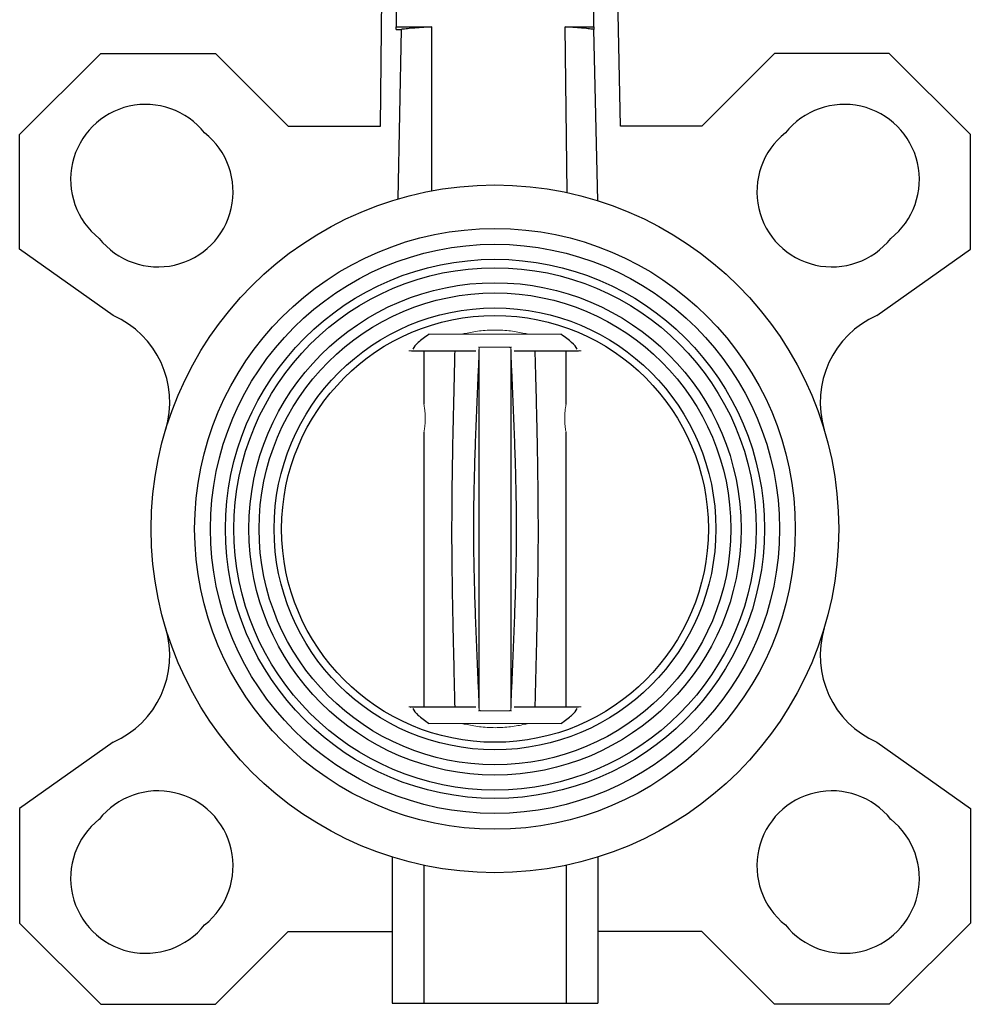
# Model space of a CAD drawing. Header units: millimetres. Extents: x 272 to 1252, y -257 to 567.
# Tile 3 of 8: x 604 to 725, y 14 to 138. Entities that reach past the tile are written whole.
import ezdxf

# ---------------------------------------------------------------- set-up
doc = ezdxf.new("R2010")
doc.units = ezdxf.units.MM

msp = doc.modelspace()

# ---------------------------------------------------------------- linework, layer by layer
at = {"color": 7, "linetype": 'Continuous', "lineweight": 25}
for p, q in [((650.08, 124.65), (650.78, 201.71)), ((680.44, 124.65), (678.91, 195.71)), ((652.05, 182.17), (652.05, 137.2)), ((677.05, 137.2), (677.05, 182.17)), ((652.05, 137.2), (656.55, 137.2)), ((652.05, 136.88), (652.05, 137.2)), ((656.55, 116.47), (656.55, 137.2)), ((673.68, 116.24), (673.43, 137.2)), ((673.43, 137.2), (677.05, 137.2)), ((677.05, 137.2), (677.05, 136.88)), ((652.05, 136.88), (652.7, 136.88)), ((652.7, 136.88), (652.27, 115.44)), ((677.57, 115.22), (677.04, 136.88)), ((604.41, 123.6), (614.67, 133.85)), ((614.67, 133.85), (629.17, 133.85)), ((629.17, 133.85), (638.37, 124.65)), ((699.94, 133.85), (690.74, 124.65)), ((714.44, 133.85), (699.94, 133.85)), ((724.7, 123.6), (714.44, 133.85)), ((638.37, 124.65), (650.08, 124.65)), ((690.74, 124.65), (680.44, 124.65)), ((604.41, 109.1), (604.41, 123.6)), ((724.7, 109.1), (724.7, 123.6)), ((616.23, 100.7), (604.41, 109.1)), ((712.87, 100.7), (724.7, 109.1)), ((653.99, 96.21), (662.11, 96.21)), ((655.55, 96.21), (655.55, 89.49)), ((662.64, 96.71), (662.64, 96.64)), ((666.47, 96.63), (666.47, 96.71)), ((667, 96.21), (675.11, 96.21)), ((673.55, 89.49), (673.55, 96.21)), ((655.55, 85.93), (655.55, 51.21)), ((673.55, 51.21), (673.55, 85.93)), ((653.99, 51.21), (662.11, 51.21)), ((667, 51.21), (675.11, 51.21)), ((662.64, 50.79), (662.64, 50.71)), ((666.47, 50.71), (666.47, 50.78)), ((616.23, 46.72), (604.41, 38.32)), ((712.87, 46.72), (724.7, 38.32)), ((604.41, 38.32), (604.41, 23.82)), ((724.7, 38.32), (724.7, 23.82)), ((651.55, 32.2), (651.55, 13.71)), ((655.55, 31.15), (655.55, 13.71)), ((673.55, 31.15), (673.55, 13.71)), ((677.55, 32.2), (677.55, 13.71)), ((604.41, 23.82), (614.67, 13.57)), ((724.7, 23.82), (714.44, 13.57)), ((629.17, 13.57), (638.37, 22.77)), ((638.37, 22.77), (651.55, 22.77)), ((690.74, 22.77), (677.55, 22.77)), ((699.94, 13.57), (690.74, 22.77)), ((651.55, 13.71), (655.55, 13.71)), ((655.55, 13.71), (673.55, 13.71)), ((673.55, 13.71), (677.55, 13.71)), ((614.67, 13.57), (629.17, 13.57)), ((714.44, 13.57), (699.94, 13.57))]:
    msp.add_line(p, q, dxfattribs=at)
at = {"color": 144, "linetype": 'Continuous', "lineweight": 18}
for p, q in [((653.66, 96.21), (653.99, 96.21)), ((662.55, 96.71), (662.45, 96.71)), ((666.66, 96.71), (666.55, 96.71)), ((675.11, 96.21), (675.45, 96.21)), ((653.66, 51.21), (653.99, 51.21)), ((675.11, 51.21), (675.45, 51.21)), ((662.55, 50.71), (662.45, 50.71)), ((666.66, 50.71), (666.55, 50.71)), ((656.22, 49.1), (672.89, 49.1))]:
    msp.add_line(p, q, dxfattribs=at)
at = {"color": 144, "linetype": 'Continuous', "lineweight": 18, "flags": 128}
msp.add_lwpolyline([(656.22, 98.32), (658.16, 98.32), (660.22, 98.32), (662.37, 98.32), (664.55, 98.32), (666.74, 98.32), (668.89, 98.32), (670.95, 98.32), (672.89, 98.32)], dxfattribs=at)
at = {"color": 7, "linetype": 'Continuous', "lineweight": 25}
for radius in [43.5, 38, 36, 34.1, 33.04, 31.14, 29.85, 27.95, 27]:
    msp.add_circle((664.55, 73.71), radius, dxfattribs=at)
for centre, radius, start, end in [((620.36, 117.9), 9.5, 38.3508, 231.6492), ((708.75, 117.9), 9.5, 308.3508, 141.6492), ((621.92, 116.35), 9.5, 218.3508, 51.6492), ((707.19, 116.35), 9.5, 128.3508, 321.6492), ((611.41, 89.71), 12, 343.24, 66.3037), ((717.7, 89.71), 12, 113.6963, 196.76), ((611.41, 57.71), 12, 293.6963, 16.76), ((717.7, 57.71), 12, 163.24, 246.3037), ((621.92, 31.07), 9.5, 308.3508, 141.6492), ((707.19, 31.07), 9.5, 38.3508, 231.6492), ((620.36, 29.52), 9.5, 128.3508, 321.6492), ((708.75, 29.52), 9.5, 218.3508, 51.6492)]:
    msp.add_arc(centre, radius, start, end, dxfattribs=at)
at = {"color": 144, "linetype": 'Continuous', "lineweight": 18}
for start, end in [(98.5951, 100.1234), (79.8766, 81.4049), (259.8766, 261.4049), (278.5951, 280.1234)]:
    msp.add_arc((664.55, 73.71), 25, start, end, dxfattribs=at)
at = {"color": 7, "linetype": 'Continuous', "lineweight": 25}
for points, knots in [([(656.55, 137.2), (656.08, 137.17), (655.64, 137.15), (654.83, 137.1), (654.47, 137.07), (653.82, 137.02), (653.54, 136.99), (653.05, 136.93), (652.85, 136.91), (652.7, 136.88)], [0, 0, 0, 0, 0.25, 0.25, 0.5, 0.5, 0.75, 0.75, 1, 1, 1, 1]), ([(677.05, 136.88), (676.91, 136.91), (676.73, 136.93), (676.29, 136.99), (676.03, 137.02), (675.42, 137.07), (675.08, 137.1), (674.31, 137.15), (673.89, 137.17), (673.43, 137.2)], [0, 0, 0, 0, 0.25, 0.25, 0.5, 0.5, 0.75, 0.75, 1, 1, 1, 1]), ([(656.22, 98.32), (655.64, 97.96), (655.19, 97.61), (654.51, 96.98), (654.28, 96.69), (654.17, 96.45)], [0, 0, 0, 0, 0.5, 0.5, 1, 1, 1, 1]), ([(674.93, 96.45), (674.82, 96.69), (674.59, 96.98), (673.92, 97.61), (673.47, 97.96), (672.89, 98.32)], [0, 0, 0, 0, 0.5, 0.5, 1, 1, 1, 1]), ([(662.55, 51.02), (662.55, 52.13), (662.55, 53.52), (662.55, 56.73), (662.55, 58.55), (662.55, 62.52), (662.55, 64.66), (662.55, 69.1), (662.55, 71.41), (662.55, 76.01), (662.55, 78.32), (662.55, 82.76), (662.55, 84.9), (662.55, 88.87), (662.55, 90.69), (662.55, 93.9), (662.55, 95.29), (662.55, 96.4)], [0, 0, 0, 0, 0.125, 0.125, 0.25, 0.25, 0.375, 0.375, 0.5, 0.5, 0.625, 0.625, 0.75, 0.75, 0.875, 0.875, 1, 1, 1, 1]), ([(666.55, 96.4), (666.55, 95.29), (666.55, 93.9), (666.55, 90.69), (666.55, 88.87), (666.55, 84.9), (666.55, 82.76), (666.55, 78.32), (666.55, 76.01), (666.55, 71.41), (666.55, 69.1), (666.55, 64.66), (666.55, 62.52), (666.55, 58.55), (666.55, 56.73), (666.55, 53.52), (666.55, 52.13), (666.55, 51.02)], [0, 0, 0, 0, 0.125, 0.125, 0.25, 0.25, 0.375, 0.375, 0.5, 0.5, 0.625, 0.625, 0.75, 0.75, 0.875, 0.875, 1, 1, 1, 1]), ([(662.55, 51.8), (662.51, 52.72), (662.43, 54.56), (662.31, 57.31), (662.19, 60.06), (662.09, 62.84), (662, 65.57), (661.93, 68.3), (661.89, 70.54), (661.87, 72.35), (661.87, 73.71), (661.87, 75.07), (661.89, 76.88), (661.93, 79.12), (662, 81.85), (662.09, 84.58), (662.19, 87.36), (662.31, 90.11), (662.43, 92.86), (662.51, 94.7), (662.55, 95.62)], [0, 0, 0, 0, 0.0629379, 0.1258175, 0.1886127, 0.2512862, 0.315976, 0.3760712, 0.4381175, 0.4690705, 0.5, 0.5309295, 0.5618825, 0.6239288, 0.6840229, 0.7487138, 0.8113873, 0.8741825, 0.9370621, 1, 1, 1, 1]), ([(666.55, 95.62), (666.6, 94.7), (666.68, 92.86), (666.8, 90.11), (666.91, 87.36), (667.02, 84.58), (667.11, 81.85), (667.18, 79.12), (667.23, 76.43), (667.25, 73.71), (667.23, 70.99), (667.18, 68.3), (667.11, 65.57), (667.02, 62.84), (666.91, 60.06), (666.8, 57.31), (666.68, 54.56), (666.6, 52.72), (666.55, 51.8)], [0, 0, 0, 0, 0.062938, 0.125818, 0.188613, 0.251287, 0.315977, 0.376072, 0.438118, 0.5, 0.561882, 0.623928, 0.684022, 0.748713, 0.811387, 0.874182, 0.937062, 1, 1, 1, 1]), ([(654.17, 50.97), (654.28, 50.73), (654.51, 50.44), (655.19, 49.8), (655.64, 49.46), (656.22, 49.1)], [0, 0, 0, 0, 0.5, 0.5, 1, 1, 1, 1]), ([(672.89, 49.1), (673.47, 49.46), (673.92, 49.8), (674.59, 50.44), (674.82, 50.73), (674.93, 50.97)], [0, 0, 0, 0, 0.5, 0.5, 1, 1, 1, 1])]:
    msp.add_open_spline(points, degree=3, knots=knots, dxfattribs=at)
at = {"color": 144, "linetype": 'Continuous', "lineweight": 18}
for points, knots in [([(660.82, 98.43), (661.35, 98.56), (661.94, 98.66), (662.9, 98.78), (663.22, 98.81), (663.88, 98.84), (664.21, 98.85), (664.89, 98.85), (665.23, 98.84), (665.88, 98.81), (666.21, 98.78), (666.85, 98.7), (667.15, 98.66), (667.74, 98.55), (668.02, 98.49), (668.29, 98.43)], [0, 0, 0, 0, 0.25, 0.25, 0.375, 0.375, 0.5, 0.5, 0.625, 0.625, 0.75, 0.75, 0.875, 0.875, 1, 1, 1, 1]), ([(662.55, 96.71), (662.55, 96.66), (662.55, 96.55), (662.55, 96.45), (662.55, 96.4)], [0, 0, 0, 0, 0.517174, 1, 1, 1, 1]), ([(666.47, 96.71), (666.42, 96.71), (666.33, 96.71), (666.19, 96.71), (666.04, 96.71), (665.89, 96.71), (665.74, 96.71), (665.48, 96.71), (665.09, 96.71), (664.55, 96.71), (664.02, 96.71), (663.58, 96.71), (663.21, 96.71), (662.91, 96.71), (662.73, 96.71), (662.64, 96.71)], [0, 0, 0, 0, 0.043678, 0.086422, 0.128306, 0.169406, 0.209806, 0.249597, 0.376532, 0.500043, 0.623532, 0.750463, 0.830625, 0.913588, 1, 1, 1, 1]), ([(666.55, 96.4), (666.55, 96.45), (666.55, 96.55), (666.55, 96.66), (666.55, 96.71)], [0, 0, 0, 0, 0.4828244, 1, 1, 1, 1]), ([(655.56, 89.49), (655.56, 89.5), (655.55, 89.52), (655.58, 89.36), (655.64, 89.03), (655.7, 88.53), (655.73, 88.06), (655.74, 87.58), (655.72, 87.11), (655.67, 86.57), (655.6, 86.16), (655.56, 85.93), (655.56, 85.93), (655.56, 85.93)], [0, 0, 0, 0, 0.033937, 0.13909, 0.244925, 0.352608, 0.460501, 0.500243, 0.606136, 0.711977, 0.819165, 0.927271, 1, 1, 1, 1]), ([(673.55, 85.93), (673.55, 85.92), (673.56, 85.9), (673.52, 86.05), (673.47, 86.39), (673.4, 86.89), (673.38, 87.36), (673.37, 87.83), (673.39, 88.31), (673.44, 88.85), (673.5, 89.25), (673.55, 89.49), (673.55, 89.49), (673.55, 89.49)], [0, 0, 0, 0, 0.033937, 0.13909, 0.244925, 0.352608, 0.460501, 0.500243, 0.606136, 0.711977, 0.819165, 0.927271, 1, 1, 1, 1]), ([(662.55, 51.02), (662.55, 50.97), (662.55, 50.87), (662.55, 50.76), (662.55, 50.71)], [0, 0, 0, 0, 0.482828, 1, 1, 1, 1]), ([(662.64, 50.71), (662.69, 50.71), (662.78, 50.71), (662.92, 50.71), (663.07, 50.71), (663.22, 50.71), (663.37, 50.71), (663.63, 50.71), (664.02, 50.71), (664.55, 50.71), (665.09, 50.71), (665.53, 50.71), (665.9, 50.71), (666.19, 50.71), (666.38, 50.71), (666.47, 50.71)], [0, 0, 0, 0, 0.043686, 0.086439, 0.128331, 0.169439, 0.209847, 0.249646, 0.376555, 0.500044, 0.623554, 0.75051, 0.830657, 0.913604, 1, 1, 1, 1]), ([(666.55, 50.71), (666.55, 50.76), (666.55, 50.87), (666.55, 50.97), (666.55, 51.02)], [0, 0, 0, 0, 0.517173, 1, 1, 1, 1]), ([(668.29, 48.99), (667.76, 48.86), (667.17, 48.76), (666.21, 48.64), (665.89, 48.61), (665.23, 48.57), (664.9, 48.56), (664.22, 48.56), (663.88, 48.57), (663.22, 48.61), (662.9, 48.64), (662.26, 48.72), (661.95, 48.76), (661.37, 48.87), (661.09, 48.93), (660.82, 48.99)], [0, 0, 0, 0, 0.25, 0.25, 0.375, 0.375, 0.5, 0.5, 0.625, 0.625, 0.75, 0.75, 0.875, 0.875, 1, 1, 1, 1])]:
    msp.add_open_spline(points, degree=3, knots=knots, dxfattribs=at)
at = {"color": 8, "linetype": 'Continuous', "lineweight": 25}
for points, knots in [([(659.5, 51.21), (659.47, 52.37), (659.42, 54.69), (659.34, 57.98), (659.26, 61.28), (659.2, 64.52), (659.15, 67.87), (659.11, 71.11), (659.11, 73.97), (659.12, 76.44), (659.14, 78.62), (659.17, 80.88), (659.21, 83.31), (659.26, 85.99), (659.33, 89.07), (659.41, 92.51), (659.47, 94.96), (659.5, 96.21)], [0, 0, 0, 0, 0.077443, 0.154407, 0.21978, 0.297209, 0.370447, 0.443454, 0.512777, 0.561008, 0.608164, 0.658216, 0.711343, 0.770289, 0.836769, 0.916611, 1, 1, 1, 1]), ([(669.6, 96.21), (669.64, 94.82), (669.71, 92.12), (669.8, 88.39), (669.87, 85.17), (669.92, 82.46), (669.95, 80.08), (669.98, 77.54), (670, 74.75), (670, 71.68), (669.97, 68.5), (669.92, 65.05), (669.85, 61.52), (669.77, 58.02), (669.69, 54.67), (669.63, 52.37), (669.6, 51.21)], [0, 0, 0, 0, 0.092953, 0.179979, 0.248603, 0.307774, 0.360124, 0.407316, 0.476967, 0.546283, 0.611746, 0.688976, 0.7767, 0.846529, 0.922837, 1, 1, 1, 1])]:
    msp.add_open_spline(points, degree=3, knots=knots, dxfattribs=at)
at = {"color": 144, "linetype": 'Continuous', "lineweight": 18}
for points in [[(662.55, 96.4), (662.55, 96.51), (662.55, 96.61), (662.55, 96.71)], [(666.55, 96.71), (666.55, 96.61), (666.55, 96.51), (666.55, 96.4)], [(675.11, 96.21), (675.17, 96.23), (675.23, 96.26), (675.29, 96.29)], [(653.99, 51.21), (653.93, 51.18), (653.87, 51.16), (653.82, 51.13)], [(662.55, 50.71), (662.55, 50.81), (662.55, 50.91), (662.55, 51.02)], [(666.55, 51.02), (666.55, 50.91), (666.55, 50.81), (666.55, 50.71)]]:
    msp.add_open_spline(points, degree=3, dxfattribs=at)

doc.saveas('drawing.dxf')
